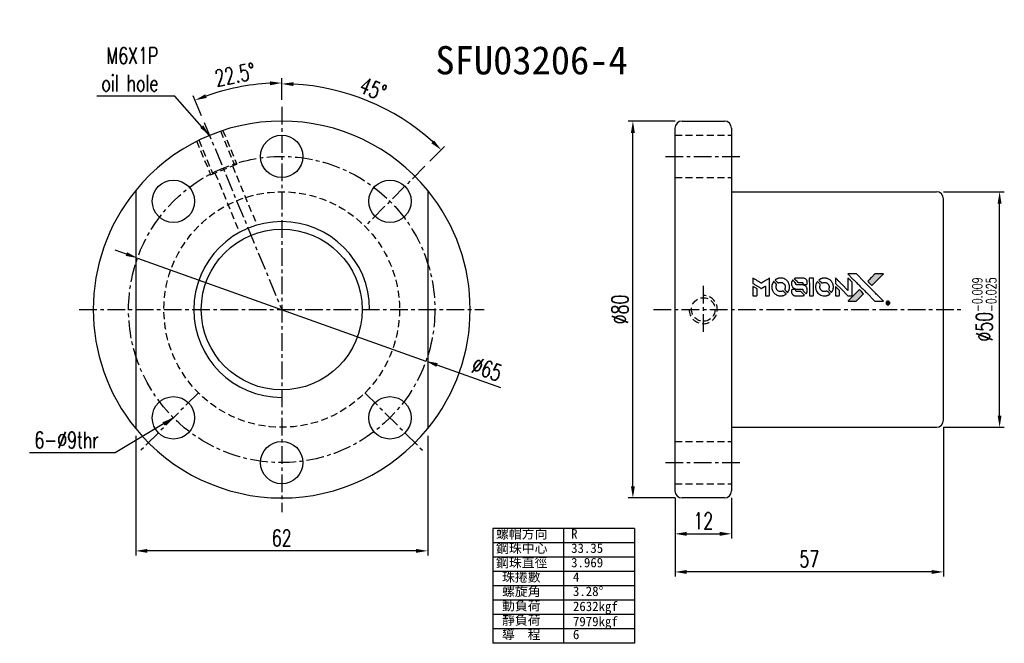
# Model space of a CAD drawing. Extents: x 52 to 261, y 42 to 175.
import ezdxf

# ---------------------------------------------------------------- set-up
doc = ezdxf.new("R2010")
doc.units = 0
doc.header["$LTSCALE"] = 3
doc.header["$MEASUREMENT"] = 0
doc.linetypes.add('CENTER', pattern=[2, 1.25, -0.25, 0.25, -0.25])
doc.linetypes.add('DASHED', pattern=[0.75, 0.5, -0.25])
doc.layers.get('0').update_dxf_attribs({"linetype": 'CONTINUOUS'})
doc.layers.get('DEFPOINTS').update_dxf_attribs({"linetype": 'CONTINUOUS'})
for name, color, linetype in [('CL', 1, 'CENTER'), ('DIM', 4, 'CONTINUOUS'), ('HID', 2, 'DASHED'), ('OUT', 3, 'CONTINUOUS')]:
    doc.layers.add(name, color=color, linetype=linetype)
doc.styles.add('DIM-7', font='SIMPLEX.shx', dxfattribs={"width": 0.7, "bigfont": 'chineset.shx'})
doc.styles.add('T', font='kaiu.ttf')
doc.dimstyles.new('CNS', dxfattribs={"dimtxt": 3.5, "dimasz": 2.5, "dimexe": 1, "dimexo": 1.5, "dimgap": 0.09, "dimtad": 0, "dimdsep": 46, "dimtxsty": 'DIM-7', "dimcen": 0.09, "dimclrd": 1, "dimclre": 1, "dimclrt": 4, "dimadec": 0, "dimazin": 0, "dimtfac": 1, "dimtix": 1, "dimtmove": 2, "dimatfit": 3, "dimfxl": 1, "dimtvp": 0.971429, "dimtolj": 1, "dimarcsym": 0})
doc.dimstyles.get("Standard").update_dxf_attribs({"dimtxt": 0.18, "dimasz": 0.18, "dimexe": 0.18, "dimexo": 0.0625, "dimgap": 0.09, "dimtad": 0, "dimtih": 1, "dimtoh": 1, "dimdec": 4, "dimzin": 0, "dimdsep": 46, "dimtxsty": 'STANDARD', "dimcen": 0.09, "dimadec": 0, "dimazin": 0, "dimtfac": 1, "dimtdec": 4, "dimtofl": 0, "dimtmove": 0, "dimatfit": 0, "dimfxl": 1, "dimtolj": 1, "dimtzin": 0, "dimarcsym": 0})

# ---------------------------------------------------------------- blocks, each defined once
blk = doc.blocks.new('*D4')
at = {"layer": 'DEFPOINTS', "color": 0, "linetype": 'Continuous', "transparency": 16777216}
for p in [(76.91, 87.91), (138.91, 87.91), (76.91, 61.96)]:
    blk.add_point(p, dxfattribs=at)
at = {"layer": 'DIM', "color": 0, "linetype": 'Continuous', "lineweight": -2, "transparency": 16777216}
for p, q in [((76.91, 86.41), (76.91, 60.96)), ((138.91, 86.41), (138.91, 60.96)), ((136.41, 61.96), (79.41, 61.96))]:
    blk.add_line(p, q, dxfattribs=at)
at = {"layer": 'DIM', "color": 0, "linetype": 'Continuous', "transparency": 16777216}
for points in [[(79.41, 62.37), (79.41, 61.54), (76.91, 61.96)], [(136.41, 62.37), (136.41, 61.54), (138.91, 61.96)]]:
    blk.add_solid(points, dxfattribs=at)
at = {"layer": 'DIM', "color": 0, "linetype": 'Continuous', "transparency": 16777216, "insert": (107.91, 64.71), "char_height": 3.5, "attachment_point": 5, "style": 'DIM-7'}
blk.add_mtext('\\A1;62', dxfattribs=at)
blk = doc.blocks.new('*D3')
at = {"layer": 'DEFPOINTS', "color": 0, "linetype": 'Continuous', "transparency": 16777216}
for p in [(191.39, 74.69), (203.39, 74.69), (203.39, 65.58)]:
    blk.add_point(p, dxfattribs=at)
at = {"layer": 'DIM', "color": 0, "linetype": 'Continuous', "lineweight": -2, "transparency": 16777216}
for p, q in [((191.39, 73.19), (191.39, 64.58)), ((203.39, 73.19), (203.39, 64.58)), ((193.89, 65.58), (200.89, 65.58))]:
    blk.add_line(p, q, dxfattribs=at)
at = {"layer": 'DIM', "color": 0, "linetype": 'Continuous', "transparency": 16777216}
for points in [[(193.89, 66), (193.89, 65.16), (191.39, 65.58)], [(200.89, 66), (200.89, 65.16), (203.39, 65.58)]]:
    blk.add_solid(points, dxfattribs=at)
at = {"layer": 'DIM', "color": 0, "linetype": 'Continuous', "transparency": 16777216, "insert": (197.39, 68.33), "char_height": 3.5, "attachment_point": 5, "style": 'DIM-7'}
blk.add_mtext('\\A1;12', dxfattribs=at)
blk = doc.blocks.new('*D2')
at = {"layer": 'DEFPOINTS', "color": 0, "linetype": 'Continuous', "transparency": 16777216}
for p in [(248.39, 89.69), (191.39, 74.69), (191.39, 57.49)]:
    blk.add_point(p, dxfattribs=at)
at = {"layer": 'DIM', "color": 0, "linetype": 'Continuous', "lineweight": -2, "transparency": 16777216}
for p, q in [((248.39, 88.19), (248.39, 56.49)), ((191.39, 73.19), (191.39, 56.49)), ((245.89, 57.49), (193.89, 57.49))]:
    blk.add_line(p, q, dxfattribs=at)
at = {"layer": 'DIM', "color": 0, "linetype": 'Continuous', "transparency": 16777216}
for points in [[(193.89, 57.9), (193.89, 57.07), (191.39, 57.49)], [(245.89, 57.9), (245.89, 57.07), (248.39, 57.49)]]:
    blk.add_solid(points, dxfattribs=at)
at = {"layer": 'DIM', "color": 0, "linetype": 'Continuous', "transparency": 16777216, "insert": (219.89, 60.24), "char_height": 3.5, "attachment_point": 5, "style": 'DIM-7'}
blk.add_mtext('\\A1;57', dxfattribs=at)
blk = doc.blocks.new('*D1')
at = {"layer": 'DEFPOINTS', "color": 0, "linetype": 'Continuous', "transparency": 16777216}
for p in [(182.45, 153.19), (192.89, 153.19), (192.89, 73.19)]:
    blk.add_point(p, dxfattribs=at)
at = {"layer": 'DIM', "color": 0, "linetype": 'Continuous', "lineweight": -2, "transparency": 16777216}
for p, q in [((191.39, 153.19), (181.45, 153.19)), ((182.45, 75.69), (182.45, 150.69)), ((191.39, 73.19), (181.45, 73.19))]:
    blk.add_line(p, q, dxfattribs=at)
at = {"layer": 'DIM', "color": 0, "linetype": 'Continuous', "transparency": 16777216}
for points in [[(182.03, 150.69), (182.87, 150.69), (182.45, 153.19)], [(182.03, 75.69), (182.87, 75.69), (182.45, 73.19)]]:
    blk.add_solid(points, dxfattribs=at)
at = {"layer": 'DIM', "color": 0, "linetype": 'Continuous', "transparency": 16777216, "insert": (179.7, 113.19), "char_height": 3.5, "attachment_point": 5, "rotation": 90, "style": 'DIM-7'}
blk.add_mtext('\\A1;%%C80', dxfattribs=at)
blk = doc.blocks.new('*D5')
at = {"layer": 'DEFPOINTS', "color": 0, "linetype": 'Continuous', "transparency": 16777216}
for p in [(101.63, 160.86), (107.91, 156.19), (91.45, 152.91), (107.91, 113.19), (107.91, 70.19)]:
    blk.add_point(p, dxfattribs=at)
at = {"layer": 'DIM', "color": 0, "linetype": 'Continuous', "lineweight": -2, "transparency": 16777216}
for p, q in [((107.91, 157.69), (107.91, 162.27)), ((90.88, 154.3), (89.13, 158.53))]:
    blk.add_line(p, q, dxfattribs=at)
blk.add_arc((107.91, 113.19), 48.08, 92.9795, 109.5205, dxfattribs=at)
at = {"layer": 'DIM', "color": 0, "linetype": 'Continuous', "transparency": 16777216}
for points in [[(105.4, 161.62), (105.42, 160.79), (107.91, 161.27)], [(91.99, 158.11), (91.69, 158.89), (89.51, 157.61)]]:
    blk.add_solid(points, dxfattribs=at)
at = {"layer": 'DIM', "color": 0, "linetype": 'Continuous', "transparency": 16777216, "insert": (97.99, 163.04), "char_height": 3.5, "attachment_point": 5, "rotation": 11.25, "style": 'DIM-7'}
blk.add_mtext('\\A1;22.5°', dxfattribs=at)
blk = doc.blocks.new('*D6')
at = {"layer": 'DEFPOINTS', "color": 0, "linetype": 'Continuous', "transparency": 16777216}
for p in [(107.91, 156.19), (131.86, 154.67), (138.31, 143.59), (125.59, 130.86), (107.91, 70.19)]:
    blk.add_point(p, dxfattribs=at)
at = {"layer": 'DIM', "color": 0, "linetype": 'Continuous', "lineweight": -2, "transparency": 16777216}
for p, q in [((107.91, 157.69), (107.91, 162.09)), ((139.37, 144.65), (142.49, 147.76))]:
    blk.add_line(p, q, dxfattribs=at)
blk.add_arc((107.91, 113.19), 47.9, 47.9907, 87.0093, dxfattribs=at)
at = {"layer": 'DIM', "color": 0, "linetype": 'Continuous', "transparency": 16777216}
for points in [[(110.4, 160.61), (110.42, 161.44), (107.91, 161.09)], [(140.25, 149.08), (139.68, 148.48), (141.78, 147.06)]]:
    blk.add_solid(points, dxfattribs=at)
at = {"layer": 'DIM', "color": 0, "linetype": 'Continuous', "transparency": 16777216, "insert": (127.29, 159.98), "char_height": 3.5, "attachment_point": 5, "rotation": 337.5, "style": 'DIM-7'}
blk.add_mtext('\\A1;45°', dxfattribs=at)
blk = doc.blocks.new('*D7')
at = {"layer": 'DEFPOINTS', "color": 0, "linetype": 'Continuous', "transparency": 16777216}
for p in [(77.3, 124.12), (138.51, 102.26)]:
    blk.add_point(p, dxfattribs=at)
at = {"layer": 'DIM', "color": 0, "linetype": 'Continuous', "lineweight": -2, "transparency": 16777216}
for p, q in [((74.95, 124.96), (72.59, 125.8)), ((77.3, 124.12), (138.51, 102.26)), ((154.41, 96.58), (140.87, 101.41))]:
    blk.add_line(p, q, dxfattribs=at)
at = {"layer": 'DIM', "color": 0, "linetype": 'Continuous', "transparency": 16777216}
for points in [[(75.09, 125.35), (74.81, 124.57), (77.3, 124.12)], [(141.01, 101.81), (140.73, 101.02), (138.51, 102.26)]]:
    blk.add_solid(points, dxfattribs=at)
at = {"layer": 'DIM', "color": 0, "linetype": 'Continuous', "transparency": 16777216, "insert": (151.48, 100.55), "char_height": 3.5, "attachment_point": 5, "rotation": 340.3462, "style": 'DIM-7'}
blk.add_mtext('\\A1;∅65', dxfattribs=at)
blk = doc.blocks.new('*D8')
at = {"layer": 'DEFPOINTS', "color": 0, "linetype": 'Continuous', "transparency": 16777216}
for p in [(246.89, 138.19), (260.29, 138.19), (246.89, 88.19)]:
    blk.add_point(p, dxfattribs=at)
at = {"layer": 'DIM', "color": 0, "linetype": 'Continuous', "lineweight": -2, "transparency": 16777216}
for p, q in [((248.39, 138.19), (261.29, 138.19)), ((260.29, 90.69), (260.29, 135.69)), ((248.39, 88.19), (261.29, 88.19))]:
    blk.add_line(p, q, dxfattribs=at)
at = {"layer": 'DIM', "color": 0, "linetype": 'Continuous', "transparency": 16777216}
for points in [[(259.87, 135.69), (260.7, 135.69), (260.29, 138.19)], [(259.87, 90.69), (260.7, 90.69), (260.29, 88.19)]]:
    blk.add_solid(points, dxfattribs=at)
at = {"layer": 'DIM', "color": 0, "linetype": 'Continuous', "transparency": 16777216, "insert": (257.04, 113.19), "char_height": 3.5, "attachment_point": 5, "rotation": 90, "style": 'DIM-7'}
blk.add_mtext('\\A1;%%C50{\\H2.1;\\S-0.009^ -0.025;}', dxfattribs=at)

msp = doc.modelspace()

# ---------------------------------------------------------------- hatches: boundary and pattern name
at = {"linetype": 'Continuous'}
h = msp.add_hatch(color=0, dxfattribs=at)
h.dxf.hatch_style = 1
h.paths.add_polyline_path([(235.623, 120.735), (234.728, 120.735), (233.833, 120.734), (233.063, 119.958, 0.000288), (232.767, 119.66, 0.000479), (232.518, 119.408, 0.000013), (232.293, 119.18, 0.197177), (232.292, 119.177, 0.1112764), (232.292, 119.175, 0.0015954), (232.565, 118.9, 0.0005055), (232.735, 118.729), (233.178, 118.286), (234.401, 119.51)])
h.paths.add_polyline_path([(230.651, 115.762), (231.434, 116.546), (230.99, 116.99, 0.000476), (230.819, 117.16, 0.0015067), (230.543, 117.434, 0.2256647), (230.539, 117.434, 0.0011115), (230.165, 117.061, 0.0003511), (229.933, 116.829, 0.000108), (228.954, 115.846, 0.0006916), (228.459, 115.347, 0.0000771), (228.117, 115.002, 0.1975269), (228.112, 114.99, 0.2961744), (228.115, 114.984, 0.0041949), (228.554, 114.98, 0.0005293), (228.99, 114.979), (229.868, 114.979)])

# ---------------------------------------------------------------- linework, layer by layer
at = {"color": 0}
for points in [[(207.934, 119.301), (207.934, 118.731), (208.09, 118.636, -0.000297), (208.185, 118.577, -0.000037), (208.394, 118.449, -0.000043), (208.642, 118.297, -0.000036), (208.906, 118.135, 0.000044), (209.164, 117.977, 0.000063), (209.394, 117.836, 0.000035), (209.589, 117.717, 0.0009), (209.642, 117.685), (209.717, 117.639), (209.818, 117.7, 0.001175), (209.875, 117.736, 0.000208), (209.983, 117.803, 0.000225), (210.11, 117.882, 0.000203), (210.24, 117.963, -0.000711), (210.365, 118.041, -0.001119), (210.472, 118.107, -0.000263), (210.566, 118.165, -0.04589), (210.577, 118.17, -0.519312), (210.586, 118.164, -0.001914), (210.589, 118.011, -0.003124), (210.591, 117.759, -0.000285), (210.591, 117.132), (210.591, 116.088), (210.955, 116.088, 0.001727), (211.216, 116.089, 0.025279), (211.308, 116.094, 0.073886), (211.362, 116.108, 0.07426), (211.409, 116.137, 0.03264), (211.421, 116.149, 0.01784), (211.434, 116.164, 0.017712), (211.447, 116.181, 0.026854), (211.456, 116.197), (211.476, 116.233), (211.478, 118.054), (211.48, 119.874), (211.46, 119.861, -0.004595), (211.446, 119.852, -0.00016), (211.391, 119.818, -0.000298), (211.325, 119.777, -0.000208), (211.251, 119.731, 0.000986), (211.034, 119.596, 0.00025), (210.683, 119.376, 0.000268), (210.308, 119.141, 0.000436), (209.99, 118.941, -0.002932), (209.885, 118.876, -0.004718), (209.795, 118.822, -0.001113), (209.716, 118.776, -0.227179), (209.707, 118.775, -0.045982), (209.698, 118.779, -0.000145), (209.592, 118.845, -0.000825), (209.472, 118.919, -0.000517), (209.331, 119.006, 0.000056), (208.85, 119.305, 0.000289), (208.584, 119.47, 0.000481), (208.386, 119.592, 0.000418), (208.178, 119.721), (207.934, 119.871)], [(212.284, 119.086, 0.064158), (212.05, 118.649, 0.06356), (211.935, 118.166, 0.064004), (211.944, 117.672, 0.066747), (212.079, 117.203, 0.04321), (212.239, 116.911, 0.044737), (212.446, 116.653, 0.044901), (212.694, 116.438, 0.044184), (212.978, 116.269, 0.026293), (213.194, 116.178, 0.033344), (213.401, 116.119, 0.033227), (213.616, 116.088, 0.025815), (213.852, 116.082, 0.023119), (214.077, 116.098, 0.031044), (214.279, 116.135, 0.031337), (214.472, 116.196, 0.024258), (214.675, 116.285, 0.015622), (214.746, 116.323, 0.008495), (214.831, 116.375, 0.008415), (214.912, 116.427, 0.020814), (214.969, 116.469), (214.994, 116.49), (214.723, 116.764, 0.002843), (214.52, 116.967, 0.033917), (214.436, 117.04, 0.087906), (214.373, 117.071, 0.073302), (214.299, 117.082, 0.022047), (214.263, 117.081, 0.026465), (214.229, 117.076, 0.022233), (214.192, 117.067, 0.009985), (214.143, 117.052, -0.039011), (213.968, 117.008, -0.044398), (213.796, 116.995, -0.045096), (213.627, 117.012, -0.04265), (213.46, 117.059, -0.071154), (213.225, 117.189, -0.068827), (213.032, 117.38, -0.068713), (212.898, 117.618, -0.070507), (212.835, 117.88, -0.028605), (212.831, 117.992, -0.031418), (212.84, 118.101, -0.031044), (212.863, 118.209, -0.02668), (212.9, 118.319, 0.038913), (212.92, 118.384, 0.043732), (212.928, 118.448, 0.047754), (212.925, 118.508, 0.075756), (212.911, 118.556, 0.07294), (212.894, 118.581, 0.003456), (212.825, 118.656, 0.005023), (212.734, 118.751, 0.002422), (212.616, 118.871, 0.000819), (212.509, 118.978, 0.001349), (212.419, 119.068, 0.0001), (212.337, 119.149, 0.205335), (212.334, 119.15, 0.219821), (212.331, 119.149, 0.002494), (212.317, 119.131, 0.007089), (212.302, 119.111, 0.004494)], [(213.614, 119.853, 0.024131), (213.452, 119.828, 0.022344), (213.289, 119.788, 0.021883), (213.127, 119.731, 0.020884), (212.968, 119.66, 0.010669), (212.878, 119.613, 0.010389), (212.789, 119.561, 0.010913), (212.71, 119.511, 0.022227), (212.65, 119.467), (212.628, 119.449), (212.914, 119.168, 0.002452), (213.026, 119.059, 0.003628), (213.125, 118.965, 0.001662), (213.211, 118.886, 0.070159), (213.231, 118.872, 0.047671), (213.247, 118.865, 0.018624), (213.271, 118.86, 0.017921), (213.297, 118.855, 0.018804), (213.324, 118.853, 0.018255), (213.359, 118.852, 0.041312), (213.386, 118.855, 0.037164), (213.414, 118.862, 0.012342), (213.454, 118.877, -0.015101), (213.549, 118.912, -0.035998), (213.623, 118.931, -0.033244), (213.701, 118.94, -0.011249), (213.816, 118.943, -0.004059), (213.91, 118.942, -0.019693), (213.963, 118.939, -0.027943), (214.007, 118.932, -0.014411), (214.061, 118.919, -0.033089), (214.189, 118.875, -0.033887), (214.309, 118.815, -0.034021), (214.419, 118.74, -0.033942), (214.518, 118.65, -0.02816), (214.606, 118.547, -0.035032), (214.676, 118.442, -0.035269), (214.73, 118.329, -0.029196), (214.771, 118.202, -0.037862), (214.798, 118.056, -0.043657), (214.8, 117.914, -0.043064), (214.778, 117.773, -0.035184), (214.731, 117.627, 0.033699), (214.709, 117.557, 0.052815), (214.7, 117.495, 0.059167), (214.705, 117.438, 0.058972), (214.722, 117.384, 0.059208), (214.749, 117.341, 0.021125), (214.795, 117.288, 0.008691), (214.882, 117.199, 0.000851), (215.094, 116.99, 0.001873), (215.203, 116.884, 0.013884), (215.257, 116.835, 0.022355), (215.29, 116.809, 0.341453), (215.303, 116.809, 0.073011), (215.33, 116.839, 0.004587), (215.395, 116.939, 0.00748), (215.459, 117.043, 0.016837), (215.504, 117.124, 0.028606), (215.591, 117.321, 0.031352), (215.651, 117.521, 0.031004), (215.686, 117.728, 0.0268), (215.698, 117.949, 0.026698), (215.686, 118.183, 0.03002), (215.648, 118.406, 0.030357), (215.585, 118.62, 0.028554), (215.495, 118.829, 0.062944), (215.236, 119.218, 0.062206), (214.888, 119.531, 0.062448), (214.474, 119.748, 0.064355), (214.024, 119.854, 0.017377), (213.934, 119.86, 0.008369), (213.819, 119.862, 0.008367), (213.703, 119.86, 0.01757)], [(216.317, 119.369, 0.023289), (216.26, 119.279, 0.026845), (216.214, 119.188, 0.026047), (216.176, 119.09, 0.019751), (216.146, 118.98, 0.013249), (216.133, 118.917, 0.025169), (216.126, 118.867, 0.016532), (216.123, 118.803, 0.002937), (216.122, 118.684, 0.003317), (216.123, 118.578, 0.011808), (216.125, 118.51, 0.01777), (216.13, 118.459, 0.021476), (216.138, 118.411, 0.04325), (216.201, 118.211, 0.045753), (216.296, 118.028, 0.04649), (216.421, 117.869, 0.047672), (216.573, 117.736, 0.025315), (216.638, 117.695, 0.015208), (216.719, 117.651, 0.01512), (216.804, 117.612, 0.022488), (216.88, 117.584, 0.027857), (216.999, 117.553, 0.034138), (217.113, 117.538, 0.014286), (217.287, 117.532, 0.00124), (217.729, 117.531, -0.00103), (218, 117.531, -0.002552), (218.198, 117.529, -0.001594), (218.349, 117.526, -0.047676), (218.387, 117.522, -0.085307), (218.453, 117.495, -0.097789), (218.503, 117.449, -0.085947), (218.536, 117.383, -0.051339), (218.552, 117.295, 0.014634), (218.555, 117.266, 0.015028), (218.56, 117.236, 0.014927), (218.566, 117.211, 0.059415), (218.572, 117.196, 0.070595), (218.595, 117.165, 0.00028), (218.908, 116.849, 0.000111), (219.228, 116.525, 0.200239), (219.242, 116.519, 0.268906), (219.25, 116.524, 0.001866), (219.295, 116.602, 0.007532), (219.336, 116.677, 0.017818), (219.363, 116.735, 0.013256), (219.389, 116.798, 0.011636), (219.412, 116.866, 0.011528), (219.433, 116.935, 0.012303), (219.45, 117.004, 0.0423), (219.464, 117.111, 0.013657), (219.467, 117.271, 0.013857), (219.461, 117.432, 0.037428), (219.446, 117.546, 0.014927), (219.427, 117.622, 0.0122), (219.402, 117.701, 0.012518), (219.376, 117.776, 0.023062), (219.35, 117.835, 0.065961), (219.206, 118.047, 0.06055), (219.007, 118.222, 0.059676), (218.77, 118.347, 0.060497), (218.511, 118.411, 0.025683), (218.456, 118.415, 0.001528), (218.288, 118.417, 0.002124), (218.077, 118.419, 0.001173), (217.818, 118.42, -0.000809), (217.365, 118.421, -0.017164), (217.231, 118.426, -0.063931), (217.16, 118.44, -0.108429), (217.109, 118.471, -0.052941), (217.08, 118.505, -0.063675), (217.061, 118.543, -0.050562), (217.049, 118.591, -0.020337), (217.042, 118.658, 0.009897), (217.038, 118.699, 0.016482), (217.034, 118.733, 0.019019), (217.028, 118.76, 0.06043), (217.021, 118.778, 0.076267), (216.992, 118.817, 0.00054), (216.696, 119.11, 0.000307), (216.394, 119.408, 0.142594), (216.369, 119.421, 0.232419), (216.362, 119.42, 0.022995), (216.349, 119.407, 0.024627), (216.334, 119.39, 0.015407)], [(217.143, 119.857, 0.018538), (217.086, 119.85, 0.010695), (217.018, 119.837, 0.01068), (216.951, 119.821, 0.017678), (216.894, 119.805, 0.013849), (216.831, 119.782, 0.011814), (216.765, 119.754, 0.004513), (216.704, 119.726, 0.290035), (216.698, 119.716, 0.196418), (216.7, 119.711, 0.000124), (216.809, 119.601, 0.001477), (216.93, 119.478, 0.000898), (217.075, 119.333), (217.451, 118.957), (217.922, 118.955, -0.001471), (218.277, 118.952, -0.028714), (218.387, 118.944, -0.097073), (218.448, 118.924, -0.084199), (218.501, 118.881, -0.042698), (218.526, 118.848, -0.053912), (218.543, 118.812, -0.051004), (218.552, 118.773, -0.032967), (218.555, 118.726, 0.00807), (218.556, 118.702, 0.003023), (218.557, 118.668, 0.002994), (218.559, 118.632, 0.003629), (218.561, 118.597), (218.567, 118.517), (218.927, 118.517, 0.001618), (219.099, 118.517, 0.005206), (219.213, 118.519, 0.00535), (219.293, 118.522, 0.060675), (219.324, 118.528, 0.048484), (219.341, 118.535, 0.02389), (219.362, 118.547, 0.022812), (219.382, 118.562, 0.02462), (219.401, 118.578, 0.061781), (219.438, 118.624, 0.080179), (219.458, 118.673, 0.048561), (219.468, 118.743, 0.010021), (219.47, 118.868, 0.016602), (219.465, 119.036, 0.031409), (219.447, 119.17, 0.036474), (219.415, 119.287, 0.03439), (219.367, 119.401, 0.065928), (219.242, 119.579, 0.069066), (219.078, 119.716, 0.065697), (218.875, 119.808, 0.051559), (218.637, 119.854, 0.020904), (218.51, 119.86, 0.000451), (217.887, 119.862, 0.000419), (217.261, 119.862, 0.022759)], [(219.904, 117.978), (219.906, 116.092), (220.276, 116.092), (220.646, 116.092), (220.689, 116.115, 0.071429), (220.726, 116.141, 0.054799), (220.758, 116.178, 0.053585), (220.781, 116.223, 0.060698), (220.793, 116.269, 0.033975), (220.799, 116.347, 0.000112), (220.799, 117.306, 0.000726), (220.797, 118.244, 0.001084), (220.793, 119.065), (220.787, 119.863), (220.344, 119.863), (219.901, 119.863)], [(221.588, 119.083, 0.018008), (221.535, 119.002, 0.009842), (221.475, 118.898, 0.009807), (221.419, 118.791, 0.015716), (221.375, 118.697, 0.048467), (221.269, 118.36, 0.045841), (221.227, 118.002, 0.046006), (221.252, 117.644, 0.049638), (221.341, 117.305, 0.064819), (221.574, 116.865, 0.06695), (221.91, 116.505, 0.066691), (222.33, 116.245, 0.063505), (222.811, 116.1, 0.03135), (222.934, 116.087, 0.010439), (223.115, 116.083, 0.010391), (223.296, 116.087, 0.032408), (223.417, 116.1, 0.015696), (223.56, 116.129, 0.018095), (223.693, 116.166, 0.018551), (223.821, 116.212, 0.018352), (223.945, 116.267, 0.015568), (224.027, 116.31, 0.009832), (224.12, 116.366, 0.009795), (224.207, 116.422, 0.023727), (224.269, 116.468), (224.293, 116.488), (224.022, 116.763, 0.001528), (223.869, 116.918, 0.010022), (223.79, 116.994, 0.019586), (223.739, 117.038, 0.061865), (223.701, 117.061, 0.055054), (223.643, 117.08, 0.061607), (223.584, 117.084, 0.048725), (223.516, 117.075, 0.020221), (223.426, 117.049, -0.017722), (223.33, 117.02, -0.02685), (223.244, 117.003, -0.02759), (223.159, 116.996, -0.020233), (223.064, 116.997, -0.04793), (222.882, 117.023, -0.048386), (222.71, 117.084, -0.047866), (222.55, 117.177, -0.044964), (222.408, 117.3, -0.04333), (222.289, 117.448, -0.050921), (222.204, 117.607, -0.051473), (222.154, 117.778, -0.0459), (222.137, 117.962, -0.019014), (222.14, 118.051, -0.024114), (222.15, 118.133, -0.025081), (222.168, 118.211, -0.023892), (222.193, 118.288, 0.008624), (222.216, 118.349, 0.026486), (222.228, 118.39, 0.035074), (222.233, 118.426, 0.02756), (222.235, 118.466, 0.087163), (222.222, 118.529, 0.073291), (222.188, 118.589, 0.028074), (222.114, 118.674, 0.002594), (221.917, 118.872), (221.637, 119.153)], [(222.912, 119.853, 0.023681), (222.755, 119.829, 0.022402), (222.598, 119.79, 0.021929), (222.443, 119.737, 0.020503), (222.289, 119.668, 0.013745), (222.201, 119.622, 0.009767), (222.106, 119.566, 0.009658), (222.019, 119.51, 0.027804), (221.961, 119.467), (221.94, 119.448), (222.217, 119.172, 0.002053), (222.35, 119.039, 0.006738), (222.44, 118.952, 0.007826), (222.504, 118.895, 0.063909), (222.537, 118.873, 0.061532), (222.586, 118.855, 0.068674), (222.637, 118.851, 0.052072), (222.697, 118.861, 0.019648), (222.778, 118.886, -0.018366), (222.878, 118.918, -0.0288), (222.966, 118.937, -0.029061), (223.055, 118.945, -0.019155), (223.158, 118.945, -0.053809), (223.379, 118.913, -0.058833), (223.582, 118.834, -0.058566), (223.761, 118.71, -0.052525), (223.914, 118.543, -0.044733), (224, 118.402, -0.040573), (224.064, 118.242, -0.041123), (224.1, 118.077, -0.04951), (224.105, 117.919, -0.017369), (224.097, 117.845, -0.024255), (224.085, 117.779, -0.023787), (224.067, 117.714, -0.015798), (224.039, 117.641, 0.010631), (224.022, 117.595, 0.033653), (224.012, 117.563, 0.037806), (224.008, 117.533, 0.016307), (224.007, 117.492, 0.068179), (224.018, 117.412, 0.095747), (224.051, 117.347, 0.033418), (224.126, 117.262, 0.002133), (224.365, 117.027, 0.001452), (224.501, 116.897, 0.012393), (224.563, 116.84, 0.020479), (224.6, 116.81, 0.344362), (224.615, 116.81, 0.074287), (224.644, 116.843, 0.005454), (224.71, 116.945, 0.008391), (224.774, 117.052, 0.017097), (224.821, 117.139, 0.027375), (224.897, 117.318, 0.02835), (224.952, 117.502, 0.027723), (224.987, 117.695, 0.023913), (225.003, 117.901, 0.027047), (224.997, 118.147, 0.031685), (224.963, 118.379, 0.032425), (224.902, 118.6, 0.031013), (224.812, 118.814, 0.037914), (224.661, 119.068, 0.040153), (224.476, 119.291, 0.039834), (224.257, 119.483, 0.036173), (224.002, 119.645, 0.040752), (223.753, 119.755, 0.035885), (223.479, 119.828, 0.035491), (223.193, 119.861, 0.037615)], [(225.446, 119.309), (225.446, 118.737), (226.772, 117.412), (228.099, 116.088), (228.468, 116.09, 0.0008), (228.706, 116.092, 0.010795), (228.793, 116.095, 0.030495), (228.841, 116.1, 0.080372), (228.873, 116.111, 0.03816), (228.905, 116.132, 0.041799), (228.932, 116.156, 0.042486), (228.954, 116.184, 0.042078), (228.971, 116.216, 0.099276), (228.982, 116.261, 0.003302), (228.984, 116.445, 0.002586), (228.986, 116.767, 0.000204), (228.984, 117.624), (228.982, 118.996), (228.54, 119.436), (228.099, 119.876), (228.094, 118.557), (228.09, 117.238), (226.792, 118.543, 0.000253), (226.293, 119.044, 0.000412), (225.868, 119.469, 0.000041), (225.488, 119.849, 0.041338), (225.47, 119.865), (225.446, 119.882)], [(229.164, 119.659, -0.000056), (229.699, 119.122, -0.000021), (230.45, 118.369, -0.000021), (231.268, 117.55, -0.000025), (232.035, 116.781), (233.832, 114.979), (234.723, 114.981), (235.613, 114.984), (234.412, 116.193, 0.000274), (233.835, 116.773, 0.000123), (233.075, 117.536, 0.000121), (232.272, 118.342, 0.000165), (231.547, 119.068), (229.883, 120.734), (228.987, 120.734), (228.09, 120.734)], [(233.063, 119.958, 0.000288), (232.767, 119.66, 0.000479), (232.518, 119.408, 0.000013), (232.293, 119.18, 0.197177), (232.292, 119.177, 0.197497), (232.293, 119.174, 0.00004), (232.422, 119.043, 0.000836), (232.565, 118.899, 0.000505), (232.735, 118.729), (233.178, 118.286), (234.401, 119.51), (235.623, 120.735), (234.728, 120.735), (233.833, 120.734)], [(207.934, 117.091), (207.934, 116.088), (208.299, 116.088, 0.000842), (208.531, 116.088, 0.010591), (208.619, 116.09, 0.028995), (208.669, 116.096, 0.069543), (208.704, 116.106, 0.051063), (208.736, 116.126, 0.039932), (208.766, 116.153, 0.039414), (208.793, 116.185, 0.045845), (208.812, 116.219, 0.094811), (208.821, 116.254, 0.007124), (208.824, 116.352, 0.004713), (208.826, 116.521, 0.000534), (208.826, 116.902), (208.826, 117.552), (208.734, 117.609, 0.000828), (208.466, 117.774, 0.000879), (208.203, 117.935, 0.000048), (207.945, 118.092, 0.137596), (207.938, 118.094, 0.413028), (207.936, 118.093, 0.000016), (207.935, 117.8, 0.000623), (207.934, 117.476, 0.000374)], [(216.267, 117.417, 0.065483), (216.224, 117.396, 0.053271), (216.184, 117.362, 0.052018), (216.152, 117.32, 0.0556), (216.129, 117.274, 0.036839), (216.121, 117.243, 0.026922), (216.116, 117.208, 0.016905), (216.114, 117.16, 0.004317), (216.114, 117.082, 0.016369), (216.12, 116.92, 0.029936), (216.137, 116.788, 0.03418), (216.168, 116.672, 0.031327), (216.214, 116.558, 0.046935), (216.299, 116.418, 0.054053), (216.405, 116.303, 0.053701), (216.534, 116.213, 0.045364), (216.686, 116.147, 0.032479), (216.821, 116.112, 0.03386), (216.958, 116.095, 0.013578), (217.172, 116.089, 0.001155), (217.724, 116.09, 0.000413), (218.197, 116.093, 0.005008), (218.379, 116.096, 0.013199), (218.482, 116.101, 0.033956), (218.556, 116.112, 0.013909), (218.632, 116.131, 0.010864), (218.714, 116.155, 0.010938), (218.789, 116.182, 0.028702), (218.841, 116.204), (218.88, 116.224), (218.5, 116.61), (218.12, 116.995), (217.675, 116.995, -0.001504), (217.485, 116.995, -0.00328), (217.339, 116.997, -0.001901), (217.225, 116.999, -0.061333), (217.198, 117.004, -0.063621), (217.159, 117.02, -0.048633), (217.122, 117.046, -0.046769), (217.09, 117.081, -0.047961), (217.064, 117.121, -0.02678), (217.049, 117.155, -0.050957), (217.041, 117.183, -0.029398), (217.037, 117.222, -0.00401), (217.034, 117.303), (217.031, 117.434), (216.673, 117.434, 0.001061), (216.459, 117.433, 0.009147), (216.364, 117.431, 0.020721), (216.307, 117.426, 0.051619)], [(225.446, 117.086), (225.446, 116.087), (225.818, 116.09), (226.191, 116.092), (226.234, 116.119, 0.03146), (226.253, 116.133, 0.026444), (226.272, 116.15, 0.026444), (226.289, 116.169, 0.031457), (226.303, 116.189), (226.33, 116.232), (226.332, 116.726), (226.335, 117.221), (225.897, 117.653, 0.000745), (225.729, 117.819, 0.001228), (225.586, 117.959, 0.000087), (225.457, 118.084, 0.195134), (225.452, 118.086, 0.412117), (225.45, 118.083, 0.000048), (225.448, 117.792, 0.00109), (225.446, 117.47, 0.000653)], [(229.933, 116.829, 0.000108), (228.954, 115.846, 0.000692), (228.459, 115.347, 0.000077), (228.117, 115.002, 0.197527), (228.112, 114.99, 0.410182), (228.118, 114.984, 0.000493), (228.3, 114.981, 0.002424), (228.554, 114.98, 0.000529), (228.99, 114.979), (229.868, 114.979), (230.651, 115.762), (231.434, 116.546), (230.99, 116.99, 0.000476), (230.819, 117.16, 0.000789), (230.674, 117.304, 0.000035), (230.544, 117.433, 0.19758), (230.541, 117.434, 0.198396), (230.538, 117.433, 0.000019), (230.36, 117.257, 0.000582), (230.165, 117.061, 0.000351)], [(236.474, 114.948, 0.082374), (236.359, 114.896, 0.083404), (236.268, 114.809, 0.082663), (236.209, 114.697, 0.07897), (236.189, 114.57, 0.084941), (236.213, 114.428, 0.08953), (236.283, 114.305, 0.090743), (236.391, 114.215, 0.090193), (236.523, 114.169, 0.10067), (236.674, 114.176, 0.099454), (236.81, 114.241, 0.097736), (236.912, 114.355, 0.09365), (236.965, 114.501, 0.07584), (236.967, 114.613, 0.068415), (236.935, 114.725, 0.068328), (236.875, 114.824, 0.075277), (236.791, 114.899, 0.059367), (236.721, 114.935, 0.048986), (236.639, 114.956, 0.048519), (236.554, 114.96, 0.055347)], [(236.419, 114.561), (236.419, 114.337), (236.445, 114.337), (236.471, 114.337), (236.474, 114.431), (236.476, 114.526), (236.531, 114.529), (236.586, 114.531), (236.624, 114.471, -0.003356), (236.641, 114.446, -0.002757), (236.658, 114.418, -0.002784), (236.673, 114.393, -0.007382), (236.683, 114.374, 0.019487), (236.696, 114.353, 0.098302), (236.706, 114.343, 0.116932), (236.718, 114.338, 0.032798), (236.738, 114.337), (236.773, 114.337), (236.749, 114.379, 0.005748), (236.737, 114.399, 0.002522), (236.72, 114.425, 0.002495), (236.703, 114.453, 0.00334), (236.687, 114.478), (236.649, 114.535), (236.68, 114.551, 0.066516), (236.709, 114.571, 0.085926), (236.73, 114.598, 0.082934), (236.741, 114.63, 0.05747), (236.742, 114.669, 0.023576), (236.74, 114.692, 0.043538), (236.735, 114.71, 0.050891), (236.728, 114.725, 0.049897), (236.718, 114.738, 0.067884), (236.688, 114.762, 0.077412), (236.655, 114.777, 0.049266), (236.608, 114.784, 0.012208), (236.529, 114.786), (236.419, 114.786)], [(236.66, 114.715, -0.120545), (236.676, 114.693, -0.09136), (236.684, 114.665, -0.087576), (236.68, 114.634, -0.098026), (236.666, 114.608, -0.079907), (236.653, 114.597, -0.087697), (236.638, 114.59, -0.041371), (236.613, 114.587, -0.005557), (236.561, 114.585), (236.472, 114.581), (236.472, 114.657), (236.472, 114.733), (236.554, 114.733, -0.007471), (236.6, 114.732, -0.035301), (236.626, 114.729, -0.060486), (236.644, 114.724, -0.063546)]]:
    msp.add_lwpolyline(points, format="xyb", close=True, dxfattribs=at)
at = {"layer": 'CL', "color": 0}
for p, q in [((107.908, 156.186), (107.908, 70.186)), ((91.452, 152.913), (107.908, 113.186)), ((189.388, 145.686), (205.388, 145.686)), ((138.313, 143.592), (125.586, 130.864)), ((197.388, 118.186), (197.388, 108.186)), ((64.908, 113.186), (150.908, 113.186)), ((64.908, 113.186), (150.908, 113.186)), ((186.791, 113.186), (252.128, 113.186)), ((90.23, 95.509), (77.502, 82.781)), ((125.586, 95.509), (138.313, 82.781)), ((189.388, 80.686), (205.388, 80.686))]:
    msp.add_line(p, q, dxfattribs=at)
msp.add_circle((107.908, 113.186), 32.5, dxfattribs=at)
at = {"layer": 'DIM', "color": 0, "linetype": 'Continuous'}
for p, q in [((76.908, 138.465), (76.908, 87.908)), ((138.908, 138.465), (138.908, 87.908))]:
    msp.add_line(p, q, dxfattribs=at)
at = {"layer": 'DIM', "color": 0}
for p, q in [((182.798, 66.74), (152.7, 66.74)), ((152.7, 66.74), (152.7, 42.34)), ((167.749, 66.74), (167.749, 42.34)), ((182.798, 66.74), (182.798, 42.34)), ((182.798, 63.69), (152.7, 63.69)), ((182.798, 60.64), (152.7, 60.64)), ((182.798, 57.59), (152.7, 57.59)), ((182.798, 54.54), (152.7, 54.54)), ((182.798, 51.49), (152.7, 51.49)), ((182.798, 48.44), (152.7, 48.44)), ((182.798, 45.39), (152.7, 45.39)), ((182.798, 42.34), (152.7, 42.34))]:
    msp.add_line(p, q, dxfattribs=at)
at = {"layer": 'DIM', "color": 0, "linetype": 'Continuous'}
for radius, start, end in [(40, 140.80503, 219.19497), (40, 320.80503, 39.19497), (18.66, 0, 270)]:
    msp.add_arc((107.908, 113.186), radius, start, end, dxfattribs=at)
at = {"layer": 'HID', "color": 0}
for p, q in [((94.91, 151.098), (97.9, 143.881)), ((95.372, 151.29), (98.362, 144.072)), ((89.829, 148.993), (92.818, 141.776)), ((90.291, 149.185), (93.28, 141.968)), ((191.388, 150.186), (203.388, 150.186)), ((92.818, 141.776), (98.362, 144.072)), ((93.742, 142.159), (98.96, 129.561)), ((97.438, 143.69), (102.656, 131.092)), ((191.388, 141.186), (203.388, 141.186)), ((191.388, 85.186), (203.388, 85.186)), ((191.388, 76.186), (203.388, 76.186))]:
    msp.add_line(p, q, dxfattribs=at)
for centre, radius in [((107.908, 113.186), 25), ((197.388, 113.186), 2.5)]:
    msp.add_circle(centre, radius, dxfattribs=at)
msp.add_arc((197.388, 113.186), 3, 180, 90, dxfattribs=at)
at = {"layer": 'OUT', "color": 0}
for p, q in [((192.888, 153.186), (201.888, 153.186)), ((191.388, 151.686), (191.388, 74.686)), ((203.388, 151.686), (203.388, 74.686)), ((203.388, 138.186), (246.888, 138.186)), ((203.388, 88.186), (246.888, 88.186)), ((201.888, 73.186), (192.888, 73.186))]:
    msp.add_line(p, q, dxfattribs=at)
at = {"layer": 'OUT', "color": 0, "linetype": 'Continuous'}
for p, q in [((76.908, 138.465), (76.908, 87.908)), ((138.908, 138.465), (138.908, 87.908)), ((248.388, 89.686), (248.388, 136.686))]:
    msp.add_line(p, q, dxfattribs=at)
for centre in [(107.908, 145.686), (84.927, 136.167), (130.889, 136.167), (84.927, 90.205), (130.889, 90.205), (107.908, 80.686)]:
    msp.add_circle(centre, 4.5, dxfattribs=at)
at = {"layer": 'OUT', "color": 0}
msp.add_circle((107.908, 113.186), 17.07, dxfattribs=at)
at = {"layer": 'OUT', "color": 0, "linetype": 'Continuous'}
for centre, radius, start, end in [((107.908, 113.186), 40, 39.19497, 140.80503), ((246.888, 136.686), 1.5, 0, 90), ((107.908, 113.186), 40, 219.19497, 320.80503), ((246.888, 89.686), 1.5, 270, 0)]:
    msp.add_arc(centre, radius, start, end, dxfattribs=at)
at = {"layer": 'OUT', "color": 0}
for centre, start, end in [((192.888, 151.686), 90, 180), ((201.888, 151.686), 0, 90), ((192.888, 74.686), 180, 270), ((201.888, 74.686), 270, 0)]:
    msp.add_arc(centre, 1.5, start, end, dxfattribs=at)

# ---------------------------------------------------------------- texts
at = {"layer": 'DIM', "color": 0, "style": 'T'}
for s, p in [('螺帽方向', (153.406, 64.575)), ('R', (169.338, 64.575)), ('鋼珠中心', (153.406, 61.525)), ('33.35', (169.338, 61.525)), ('鋼珠直徑', (153.406, 58.475)), ('3.969', (169.338, 58.475)), ('珠捲數', (154.676, 55.425)), ('4', (169.725, 55.425)), ('螺旋角', (154.676, 52.375)), ('3.28%%D', (169.725, 52.375)), ('動負荷', (154.676, 49.325)), ('2632kgf', (169.725, 49.186)), ('靜負荷', (154.676, 46.275)), ('7979kgf', (169.725, 45.978)), ('導  程', (154.676, 43.225)), ('6', (169.725, 43.225))]:
    msp.add_text(s, height=2, dxfattribs=at).set_placement(p)
at = {"layer": 'DIM', "color": 0, "linetype": 'Continuous', "char_height": 3.5, "style": 'DIM-7'}
for s, insert, attachment_point in [('\\A1;M6X1P\\Poil hole', (81.719, 159.477), 9), ('6-%%C9thr', (69.074, 85.494), 6)]:
    msp.add_mtext(s, dxfattribs=dict(at, insert=insert, attachment_point=attachment_point))
at = {"layer": 'DIM', "color": 0, "insert": (140.53, 166.052), "char_height": 6, "width": 11.97075, "attachment_point": 4, "style": 'T'}
msp.add_mtext('SFU03206-4', dxfattribs=at)

# ---------------------------------------------------------------- dimensions: what is measured, and where the dimension line sits
at = {"layer": 'DIM', "color": 0, "linetype": 'Continuous'}
for base, line1, line2, override, picture, middle in [((101.632, 160.856), ((107.908, 156.186), (107.908, 70.186)), ((91.452, 152.913), (107.908, 113.186)), {"dimgap": 1, "dimtad": 1, "dimclrd": 0, "dimclre": 0, "dimclrt": 0, "dimadec": 1, "dimtmove": 0}, '*D5', (97.991, 163.041)), ((131.858, 154.669), ((138.313, 143.592), (125.586, 130.864)), ((107.908, 156.186), (107.908, 70.186)), {"dimgap": 1, "dimtad": 1, "dimclrd": 0, "dimclre": 0, "dimclrt": 0, "dimtmove": 0}, '*D6', (127.291, 159.981))]:
    dim = msp.add_angular_dim_2l(base=base, line1=line1, line2=line2, dimstyle='CNS', override=override, dxfattribs=at)
    dim.commit()
    dim.dimension.update_dxf_attribs({"geometry": picture, "text_midpoint": middle})
for base, p1, p2, dimstyle, override, picture, middle in [((182.451, 153.186), (192.888, 73.186), (192.888, 153.186), 'CNS', {"dimgap": 1, "dimtad": 1, "dimclrd": 0, "dimclre": 0, "dimclrt": 0, "dimtmove": 0}, '*D1', (179.701, 113.186)), ((260.288, 138.186), (246.888, 88.186), (246.888, 138.186), 'STANDARD', {"dimtxt": 3.5, "dimasz": 2.5, "dimexe": 1, "dimexo": 1.5, "dimgap": 0.8, "dimtad": 1, "dimtih": 0, "dimtoh": 0, "dimdec": 2, "dimzin": 8, "dimtxsty": 'DIM-7', "dimclrd": 0, "dimclre": 0, "dimclrt": 0, "dimazin": 2, "dimtol": 1, "dimtp": -0.009, "dimtm": 0.025, "dimtfac": 0.6, "dimtdec": 3, "dimtix": 1, "dimtofl": 1, "dimatfit": 3, "dimtvp": 0.971429, "dimtzin": 8}, '*D8', (257.038, 113.186))]:
    dim = msp.add_linear_dim(base=base, p1=p1, p2=p2, angle=90, text='%%C<>', dimstyle=dimstyle, override=override, dxfattribs=at)
    dim.commit()
    dim.dimension.update_dxf_attribs({"geometry": picture, "text_midpoint": middle})
dim = msp.add_diameter_dim_2p(p1=(77.301, 124.117), p2=(138.514, 102.255), dimstyle='CNS', override={"dimgap": 1, "dimtad": 1, "dimclrd": 0, "dimclre": 0, "dimclrt": 0, "dimtmove": 0}, dxfattribs=at)
dim.commit()
dim.dimension.update_dxf_attribs({"geometry": '*D7', "text_midpoint": (150.553, 97.956), "dimtype": 163})
dim = msp.add_linear_dim(base=(76.908, 61.957), p1=(138.908, 87.908), p2=(76.908, 87.908), angle=180, dimstyle='CNS', override={"dimgap": 1, "dimtad": 1, "dimclrd": 0, "dimclre": 0, "dimclrt": 0, "dimtmove": 0}, dxfattribs=at)
dim.commit()
dim.dimension.update_dxf_attribs({"geometry": '*D4', "text_midpoint": (107.908, 64.707)})
dim = msp.add_linear_dim(base=(191.388, 57.487), p1=(248.388, 89.686), p2=(191.388, 74.686), dimstyle='CNS', override={"dimgap": 1, "dimtad": 1, "dimclrd": 0, "dimclre": 0, "dimclrt": 0, "dimtmove": 0}, dxfattribs=at)
dim.commit()
dim.dimension.update_dxf_attribs({"geometry": '*D2', "text_midpoint": (219.888, 60.237)})
dim = msp.add_linear_dim(base=(203.388, 65.58), p1=(191.388, 74.686), p2=(203.388, 74.686), dimstyle='CNS', override={"dimgap": 1, "dimtad": 1, "dimclrd": 0, "dimclre": 0, "dimclrt": 0, "dimtmove": 0}, dxfattribs=at)
dim.commit()
dim.dimension.update_dxf_attribs({"geometry": '*D3', "text_midpoint": (197.388, 65.58), "dimtype": 160})

# ---------------------------------------------------------------- leaders
at = {"layer": 'DIM', "color": 0, "linetype": 'Continuous', "annotation_type": 0, "has_hookline": 1, "hookline_direction": 1}
for points, text_width in [([(92.601, 150.142), (85.219, 158.477), (82.719, 158.477)], 13.067), ([(84.927, 90.205), (72.574, 82.744), (70.074, 82.744)], 14.7)]:
    msp.add_leader(points, dimstyle='CNS', override={"dimgap": 1, "dimtad": 1, "dimclrd": 0, "dimclre": 0, "dimclrt": 0, "dimtmove": 0}, dxfattribs=dict(at, text_width=text_width))

doc.saveas('drawing.dxf')
